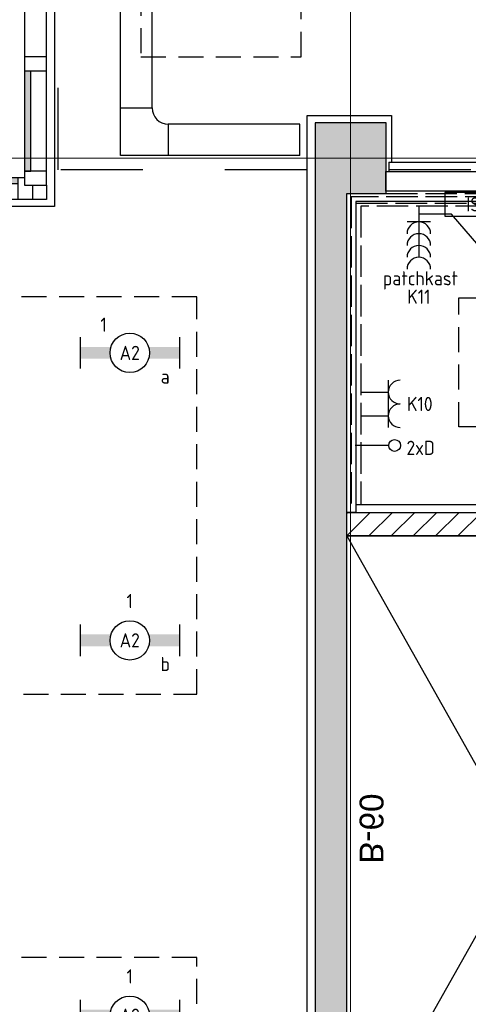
# Model space of a CAD drawing. Header units: millimetres. Extents: x -38031 to 110605, y -30229 to 92226.
# Tile 81 of 256: x 7950 to 10797, y 30525 to 36780. Entities that reach past the tile are written whole.
import ezdxf
from ezdxf.enums import TextEntityAlignment as Align

# ---------------------------------------------------------------- set-up
doc = ezdxf.new("R2010")
doc.units = ezdxf.units.MM
doc.header["$LTSCALE"] = 50
doc.set_wipeout_variables(frame=1)
for name, pattern in [('E_GOOT3', [5, 4, -1]), ('HIDDEN2', [4.7625, 3.175, -1.5875]), ('STYLE_01', [0.41664, 0.20828, -0.20836]), ('STYLE_07', [1.875, 0.625, -0.20828, 0.625, -0.20836, 0.06943, -0.13893])]:
    doc.linetypes.add(name, pattern=pattern)
for name, color, linetype in [('AL$1A---_ALGEMEEN', 8, 'Continuous'), ('AM$1A---_ARCERING', 8, 'Continuous'), ('AT$1A---_TEKST100', 8, 'Continuous'), ('BOUWKUNDIG', 8, 'Continuous'), ('EL6131--_KG', 3, 'Continuous'), ('EL6131--_WG', 3, 'Continuous'), ('EL6222--', 3, 'Continuous'), ('EL6311--', 3, 'Continuous'), ('EL6422--', 3, 'Continuous'), ('EL6441--', 3, 'Continuous'), ('LICHT_TEXT018', 1, 'Continuous')]:
    doc.layers.add(name, color=color, linetype=linetype)
doc.layers.add('stramien', color=1, linetype='Continuous', lineweight=15)
doc.styles.add('Arial', font='ARIAL.TTF')
doc.styles.add('BURO-018', font='iso.shx', dxfattribs={"height": 90})

# ---------------------------------------------------------------- blocks, each defined once
blk = doc.blocks.new('E00469')
at = {"color": 0, "linetype": 'Continuous'}
for p, q in [((-5, 4), (-5, 1)), ((5, 4), (-5, 4)), ((5, 1), (5, 4)), ((-5, 1), (5, 1))]:
    blk.add_line(p, q, dxfattribs=at)
at = {"color": 0, "linetype": 'Continuous', "style": 'BURO-018'}
blk.add_attdef('E_TEXT1', text='', height=1.8, dxfattribs=at).set_placement((0, 2.5), align=Align.MIDDLE)
at = {"color": 0, "linetype": 'Continuous', "style": 'BURO-018', "flags": 1}
blk.add_attdef('E_MATCODE', text='', height=1.8, dxfattribs=at).set_placement((0, 0), align=Align.MIDDLE)
blk = doc.blocks.new('E00126')
at = {"color": 0, "linetype": 'Continuous'}
for p, q in [((-3, 4.5), (3, 4.5)), ((-1.5, 1), (-1.5, 4.5)), ((1.5, 1), (1.5, 4.5))]:
    blk.add_line(p, q, dxfattribs=at)
for centre in [(-1.5, 6), (1.5, 6)]:
    blk.add_arc(centre, 1.5, 180, 0, dxfattribs=at)
at = {"color": 0, "linetype": 'Continuous', "style": 'BURO-018'}
for tag, p in [('E_GKAST', (0, 11.5)), ('E_GROEP', (0, 8.5)), ('E_SGROEP', (4.5, 8.5))]:
    blk.add_attdef(tag, text='', height=1.8, dxfattribs=at).set_placement(p, align=Align.MIDDLE)
at = {"color": 0, "linetype": 'Continuous', "style": 'BURO-018', "flags": 1}
for tag, p in [('E_VERMCODE', (13, 8.5)), ('E_MATCODE', (0, 0))]:
    blk.add_attdef(tag, text='', height=1.8, dxfattribs=at).set_placement(p, align=Align.MIDDLE)
blk = doc.blocks.new('1115B6630')
at = {"color": 0}
for p, q in [((-6.3, 2), (-6.3, -2)), ((6.3, 2), (6.3, -2))]:
    blk.add_line(p, q, dxfattribs=at)
at = {"color": 0, "linetype": 'Continuous'}
blk.add_circle((0, 0), 2.5, dxfattribs=at)
at = {"color": 0}
for points in [[(-2.5, 0.75), (-6.3, 0.75), (-2.5, -0.75), (-6.3, -0.75)], [(2.5, 0.75), (6.3, 0.75), (2.5, -0.75), (6.3, -0.75)]]:
    blk.add_solid(points, dxfattribs=at)
at = {"color": 0, "linetype": 'Continuous', "style": 'BURO-018'}
for tag, p in [('E_GKAST', (0, 8)), ('E_GROEP', (0, 5)), ('E_SGROEP', (4.5, 5)), ('E_ARMCODE', (0, 0)), ('E_SLET', (4.5, -3))]:
    blk.add_attdef(tag, text='', height=1.8, dxfattribs=at).set_placement(p, align=Align.MIDDLE)
blk = doc.blocks.new('E00139')
at = {"color": 0, "linetype": 'Continuous'}
blk.add_line((0, 5.25), (0, 1), dxfattribs=at)
blk.add_circle((0, 6), 0.75, dxfattribs=at)
at = {"color": 7, "style": 'BURO-018'}
for tag, p in [('E_COMMENT1', (0, 12)), ('E_DCOM1', (0, 9))]:
    blk.add_attdef(tag, text='', height=1.8, dxfattribs=at).set_placement(p, align=Align.MIDDLE)
at = {"color": 0, "style": 'BURO-018'}
blk.add_attdef('E_TEXT1', text='', height=1.8, dxfattribs=at).set_placement((2.5, 6), align=Align.MIDDLE)
at = {"color": 0, "linetype": 'Continuous', "style": 'BURO-018', "flags": 1}
blk.add_attdef('E_MATCODE', text='', height=1.8, dxfattribs=at).set_placement((0, 0), align=Align.MIDDLE)
blk = doc.blocks.new('E-GK-GTC-C83C')
at = {"color": 0, "linetype": 'Continuous'}
for p, q in [((-0.5, 100), (0.5, 100)), ((-0.5, -100), (0.5, -100))]:
    blk.add_line(p, q, dxfattribs=at)
blk = doc.blocks.new('E-GK-BS--1-C8676767')
at = {"color": 0, "linetype": 'Continuous'}
for p, q in [((-203, -100), (-203, 100)), ((-203, 100), (100, 100)), ((100, 100), (100, -203)), ((100, -203), (-100, -203))]:
    blk.add_line(p, q, dxfattribs=at)
blk.add_arc((-203, -203), 103, 0, 90, dxfattribs=at)
blk = doc.blocks.new('E-GK-END-C8')
at = {"color": 0, "linetype": 'Continuous'}
blk.add_line((0, 100), (0, -100), dxfattribs=at)
blk = doc.blocks.new('32x_hout-mk 833-p')
at = {"layer": 'AM$1A---_ARCERING', "linetype": 'Continuous', "lineweight": 0}
blk.add_hatch(color=256, dxfattribs=at).paths.add_polyline_path([(2524, 139), (3424, 139), (3424, 99), (2524, 99)])
at = {"layer": 'AL$1A---_ALGEMEEN', "color": 0}
for points in [[(1444, 139), (3514, 139), (3514, 0), (1444, 0)], [(2524, 139), (3424, 139), (3424, 99), (2524, 99)]]:
    blk.add_lwpolyline(points, close=True, dxfattribs=at)
at = {"color": 0}
blk.add_wipeout([(454, 139), (544, 139), (544, 0), (454, 0)], dxfattribs=at).dxf.layer = 'AL$1A---_ALGEMEEN'
at = {"layer": 'AL$1A---_ALGEMEEN', "color": 0}
blk.add_lwpolyline([(454, 139), (544, 139), (544, 0), (454, 0)], close=True, dxfattribs=at)
at = {"color": 0}
for points in [[(1444, 139), (1534, 139), (1534, 0), (1444, 0)], [(2434, 139), (2524, 139), (2524, 0), (2434, 0)], [(3424, 139), (3514, 139), (3514, 0), (3424, 0)]]:
    blk.add_wipeout(points, dxfattribs=at).dxf.layer = 'AL$1A---_ALGEMEEN'
at = {"layer": 'AL$1A---_ALGEMEEN', "color": 0, "linetype": 'STYLE_01'}
blk.add_line((544, 0), (1444, 0), dxfattribs=at)
at = {"layer": 'AL$1A---_ALGEMEEN', "color": 0}
for points in [[(1444, 139), (1534, 139), (1534, 0), (1444, 0)], [(2434, 139), (2524, 139), (2524, 0), (2434, 0)], [(3424, 139), (3514, 139), (3514, 0), (3424, 0)]]:
    blk.add_lwpolyline(points, close=True, dxfattribs=at)
at = {"color": 0}
blk.add_wipeout([(529, 139), (1459, 139), (1459, 99), (529, 99)], dxfattribs=at).dxf.layer = 'AL$1A---_ALGEMEEN'
at = {"layer": 'AL$1A---_ALGEMEEN', "color": 0}
blk.add_line((529, 139), (529, 1054), dxfattribs=at)
blk.add_lwpolyline([(529, 139), (1459, 139), (1459, 99), (529, 99)], close=True, dxfattribs=at)
blk.add_arc((529, 139), 915, 0, 90, dxfattribs=at)
blk = doc.blocks.new('32x_hout-mk 834-p')
at = {"layer": 'AL$1A---_ALGEMEEN', "color": 0}
blk.add_lwpolyline([(-139, 4518.5), (0, 4518.5), (0, 0), (-139, 0)], close=True, dxfattribs=at)
at = {"color": 0}
for points in [[(-139, 4532.5), (0, 4532.5), (0, 4442.5), (-139, 4442.5)], [(-139, 2796.75), (0, 2796.75), (0, 2706.75), (-139, 2706.75)], [(-139, 1806.75), (0, 1806.75), (0, 1716.75), (-139, 1716.75)], [(-139, 90), (0, 90), (0, 0), (-139, 0)]]:
    blk.add_wipeout(points, dxfattribs=at).dxf.layer = 'AL$1A---_ALGEMEEN'
at = {"layer": 'AM$1A---_ARCERING', "linetype": 'Continuous', "lineweight": 0}
for points in [[(-40, 4442.5), (0, 4442.5), (0, 3786.75), (-40, 3786.75)], [(-40, 726.75), (0, 726.75), (0, 90), (-40, 90)]]:
    blk.add_hatch(color=256, dxfattribs=at).paths.add_polyline_path(points)
at = {"layer": 'AL$1A---_ALGEMEEN', "color": 0}
for points in [[(-139, 4532.5), (0, 4532.5), (0, 4442.5), (-139, 4442.5)], [(-40, 4442.5), (0, 4442.5), (0, 3786.75), (-40, 3786.75)], [(-139, 2796.75), (0, 2796.75), (0, 2706.75), (-139, 2706.75)], [(-139, 1806.75), (0, 1806.75), (0, 1716.75), (-139, 1716.75)], [(-40, 726.75), (0, 726.75), (0, 90), (-40, 90)], [(-139, 90), (0, 90), (0, 0), (-139, 0)]]:
    blk.add_lwpolyline(points, close=True, dxfattribs=at)
at = {"color": 0}
for points in [[(-139, 3786.75), (0, 3786.75), (0, 3696.75), (-139, 3696.75)], [(-139, 816.75), (0, 816.75), (0, 726.75), (-139, 726.75)]]:
    blk.add_wipeout(points, dxfattribs=at).dxf.layer = 'AL$1A---_ALGEMEEN'
at = {"layer": 'AL$1A---_ALGEMEEN', "color": 0}
for points in [[(-139, 3786.75), (0, 3786.75), (0, 3696.75), (-139, 3696.75)], [(-139, 816.75), (0, 816.75), (0, 726.75), (-139, 726.75)]]:
    blk.add_lwpolyline(points, close=True, dxfattribs=at)
blk = doc.blocks.new('txt-brandw.60')
at = {"color": 0}
blk.add_wipeout([(-223.5, -118.5), (223.5, -118.5), (223.5, 124.9), (-223.5, 124.9)], dxfattribs=at).dxf.layer = 'AL$1A---_ALGEMEEN'
at = {"layer": 'AT$1A---_TEKST100', "insert": (0, -112.2), "char_height": 151.525, "attachment_point": 8, "line_spacing_factor": 0.967741, "style": 'Arial'}
blk.add_mtext('{\\C256;\\lB-60}', dxfattribs=at)
blk = doc.blocks.new('Group-139')
at = {"layer": 'AL$1A---_ALGEMEEN', "color": 0}
for p, q in [((-46336, 4925), (-44086, 925)), ((-46336, 925), (-44086, 4925))]:
    blk.add_line(p, q, dxfattribs=at)
blk.add_lwpolyline([(-46336, 4925), (-44086, 4925), (-44086, 925), (-46336, 925)], close=True, dxfattribs=at)
blk = doc.blocks.new('200254 W 211 30-06-2008')
for points in [[(19240.23, 3732.25), (19334.35, 3732.25), (19334.35, 3729.75), (19240.23, 3729.75)], [(19195.35, 3730.5), (19197.15, 3730.5), (19197.15, 3728.7), (19195.35, 3728.7)], [(19283.25, 3688.94), (19283.25, 3605.94), (19280.25, 3605.94), (19280.25, 3685.94), (19235.25, 3685.94), (19235.25, 3688.94)]]:
    blk.add_wipeout(points).dxf.layer = 'AL$1A---_ALGEMEEN'
at = {"layer": 'AM$1A---_ARCERING', "linetype": 'Continuous', "lineweight": 0}
blk.add_hatch(color=256, dxfattribs=at).paths.add_polyline_path([(19235.28, 3521.62), (19235.25, 3601.95), (19334.92, 3601.95), (19334.92, 3605.95), (19235.25, 3605.95), (19235.25, 3729.45), (19240.25, 3729.45), (19240.25, 3738.45), (19231.25, 3738.45), (19231.25, 3521.62)])
at = {"layer": 'AM$1A---_ARCERING', "linetype": 'Continuous', "lineweight": 5}
h = blk.add_hatch(dxfattribs=at)
h.set_pattern_fill('KALKZANDSTEEN', color=256, style=0, pattern_type=2)
h.set_pattern_definition([(45, (0, 0), (1.41421356, -1.41421356), [])])
h.paths.add_polyline_path([(19283.25, 3688.94), (19283.25, 3605.94), (19280.25, 3605.94), (19280.25, 3685.94), (19235.25, 3685.94), (19235.25, 3688.94)])
at = {"layer": 'AL$1A---_ALGEMEEN', "linetype": 'STYLE_01'}
blk.add_lwpolyline([(19198.61, 3822.95), (19334.35, 3822.95), (19334.35, 3732.45), (19198.61, 3732.45)], close=True, dxfattribs=at)
at = {"layer": 'AL$1A---_ALGEMEEN'}
for points in [[(19235.28, 3521.62), (19235.25, 3601.95), (19334.92, 3601.95), (19334.92, 3605.95), (19235.25, 3605.95), (19235.25, 3729.45), (19240.25, 3729.45), (19240.25, 3738.45), (19231.25, 3738.45), (19231.25, 3521.62)], [(19240.23, 3732.25), (19334.35, 3732.25), (19334.35, 3729.75), (19240.23, 3729.75)], [(19195.35, 3730.5), (19197.15, 3730.5), (19197.15, 3728.7), (19195.35, 3728.7)], [(19283.25, 3688.94), (19283.25, 3605.94), (19280.25, 3605.94), (19280.25, 3685.94), (19235.25, 3685.94), (19235.25, 3688.94)]]:
    blk.add_lwpolyline(points, close=True, dxfattribs=at)
blk.add_lwpolyline([(19333.67, 3655.35), (19333.67, 3728.45), (19236.43, 3728.45), (19236.43, 3689.95), (19284.23, 3689.95), (19284.23, 3655.35), (19333.67, 3655.35)], dxfattribs=at)
at = {"layer": 'stramien', "linetype": 'STYLE_07', "ltscale": 50}
blk.add_line((19235.75, 2695.43), (19235.75, 4240.03), dxfattribs=at)
at = {"layer": 'AL$1A---_ALGEMEEN', "xscale": 0.02, "yscale": 0.02, "zscale": 0.02}
blk.add_blockref('32x_hout-mk 833-p', (19125.07, 3728.7), dxfattribs=at)
at = {"layer": 'AL$1A---_ALGEMEEN', "xscale": -0.02, "yscale": 0.02, "zscale": 0.02}
blk.add_blockref('32x_hout-mk 834-p', (19194.37, 3730.5), dxfattribs=at)
at = {"layer": 'AL$1A---_ALGEMEEN'}
blk.add_lwpolyline([(18990.33, 3727.8), (18990.33, 3614.8), (19230.23, 3614.8), (19230.23, 3739.35), (19240.95, 3739.35), (19240.95, 3733.45), (19333.67, 3733.45), (19333.67, 3864.6), (19331.13, 3864.6), (19331.13, 3882.18), (19333.67, 3882.18), (19333.67, 3931.55), (18989.9, 3931.55), (18989.9, 3823.95), (19198.15, 3823.95), (19198.15, 3727.8)], close=True, dxfattribs=at)
at = {"layer": 'stramien', "linetype": 'STYLE_07', "ltscale": 50}
blk.add_line((19004.75, 3733.95), (21069.77, 3733.95), dxfattribs=at)
at = {"layer": 'AL$1A---_ALGEMEEN', "xscale": -0.02, "yscale": 0.02, "zscale": 0.02, "rotation": 270}
blk.add_blockref('txt-brandw.60', (19239.09, 3648.75), dxfattribs=at)
at = {"layer": 'AL$1A---_ALGEMEEN', "xscale": 0.02, "yscale": 0.02, "zscale": 0.02}
blk.add_blockref('Group-139', (20161.97, 3587.45), dxfattribs=at)
blk = doc.blocks.new('111304C')
at = {"color": 0, "linetype": 'Continuous'}
for p, q in [((0, 1), (0, 7.5)), ((-1.5, 3), (1.5, 3))]:
    blk.add_line(p, q, dxfattribs=at)
for centre in [(0, 9), (0, 7.5), (0, 6), (0, 4.5)]:
    blk.add_arc(centre, 1.5, 180, 0, dxfattribs=at)
at = {"color": 0, "linetype": 'Continuous', "style": 'BURO-018'}
for tag, p in [('E_GKAST', (0, 14.5)), ('E_GROEP', (0, 11.5)), ('E_SGROEP', (4.5, 11.5))]:
    blk.add_attdef(tag, text='', height=1.8, dxfattribs=at).set_placement(p, align=Align.MIDDLE)
at = {"color": 0, "linetype": 'Continuous', "style": 'BURO-018', "flags": 1}
for tag, p in [('E_VERMCODE', (13, 11.5)), ('E_MATCODE', (0, 0))]:
    blk.add_attdef(tag, text='', height=1.8, dxfattribs=at).set_placement(p, align=Align.MIDDLE)

msp = doc.modelspace()

# ---------------------------------------------------------------- block references
at = {"layer": 'BOUWKUNDIG', "xscale": 50, "yscale": 50, "zscale": 50}
msp.add_blockref('200254 W 211 30-06-2008', (-951737.5, -150797.3), dxfattribs=at)

# ---------------------------------------------------------------- next in the draw order: linework, layer by layer
at = {"layer": 'EL6131--_WG', "linetype": 'E_GOOT3'}
for p, q in [((10291.7, 35875), (14920.1, 35875)), ((10291.7, 35815), (14980.1, 35815)), ((10025, 33649.8), (10025, 35675)), ((10025, 35675), (14980.1, 35675)), ((14976, 35655), (10054, 35655)), ((10054, 35655), (10054, 33700)), ((10085, 33649.8), (10085, 35615)), ((10085, 35615), (14920.1, 35615)), ((14916, 35595), (10114, 35595)), ((10114, 35595), (10114, 33700)), ((10085, 33649.8), (10025, 33649.8))]:
    msp.add_line(p, q, dxfattribs=at)
at = {"layer": 'EL6131--_WG'}
msp.add_line((10291.7, 35875), (10291.7, 35815), dxfattribs=at)
at = {"layer": 'EL6222--', "color": 1}
msp.add_lwpolyline([(11371.5, 35204.2), (10983.9, 35204.2), (10689.4, 35543.8), (10483, 35543.8)], dxfattribs=at)
at = {"layer": 'LICHT_TEXT018', "linetype": 'HIDDEN2'}
for points in [[(8718.5, 36544.5), (9737, 36544.5), (9737, 39344.5), (8718.5, 39344.5)], [(5830, 32495), (9073, 32495), (9073, 35018.6), (5830, 35018.6)], [(5830, 30051), (9073, 30051), (9073, 30821.4), (5830, 30821.4)]]:
    msp.add_lwpolyline(points, close=True, dxfattribs=at)
msp.add_lwpolyline([(14236.8, 35012.7), (14236.8, 32192.1), (13236.8, 32192.1), (13236.8, 34192.1), (10736.8, 34192.1), (10736.8, 35012.7), (14236.8, 35012.7)], dxfattribs=at)

# ---------------------------------------------------------------- next in the draw order: block references
at = {"layer": 'EL6131--_KG'}
for p, xscale, rotation in [((8689.8, 36903.3), 1368.34757159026, 90.00000000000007), ((9310.1, 36016.1), 834.5442860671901, 180)]:
    msp.add_blockref('E-GK-GTC-C83C', p, dxfattribs=dict(at, xscale=xscale, rotation=rotation))
at = {"layer": 'EL6131--_KG', "rotation": 180}
for name, p in [('E-GK-BS--1-C8676767', (8689.8, 36016.1)), ('E-GK-END-C8', (9727.4, 36016.1))]:
    msp.add_blockref(name, p, dxfattribs=at)
at = {"layer": 'EL6222--'}
ref = msp.add_blockref('111304C', (10483, 35645), dxfattribs=dict(at, xscale=50, yscale=50, zscale=50, rotation=180))
ref.add_attrib('E_GROEP', 'K11', dxfattribs={"layer": '0', "color": 1, "linetype": 'Continuous', "height": 90, "style": 'BURO-018'}).set_placement((10483, 35020), align=Align.MIDDLE)
ref.add_attrib('E_VERMCODE', 'patchkast', dxfattribs={"layer": '0', "color": 1, "linetype": 'Continuous', "height": 90, "style": 'BURO-018'}).set_placement((10493.1, 35123.7), align=Align.MIDDLE)
ref = msp.add_blockref('E00126', (10064, 34338.7), dxfattribs=dict(at, xscale=50, yscale=50, zscale=50, rotation=270))
ref.add_attrib('E_GROEP', 'K10', dxfattribs={"layer": '0', "color": 1, "linetype": 'Continuous', "height": 90, "style": 'BURO-018'}).set_placement((10489, 34338.7), align=Align.MIDDLE)
at = {"layer": 'EL6311--'}
ref = msp.add_blockref('1115B6630', (8648.2, 34662.8), dxfattribs=dict(at, xscale=50, yscale=50, zscale=50))
ref.add_attrib('E_ARMCODE', 'A2', dxfattribs={"layer": '0', "color": 1, "linetype": 'Continuous', "height": 90, "style": 'BURO-018'}).set_placement((8648.2, 34662.8), align=Align.MIDDLE)
ref.add_attrib('E_SLET', 'a', dxfattribs={"layer": '0', "color": 1, "linetype": 'Continuous', "height": 90, "style": 'BURO-018'}).set_placement((8873.2, 34512.8), align=Align.MIDDLE)
ref.add_attrib('E_GROEP', '1', dxfattribs={"layer": '0', "color": 1, "linetype": 'Continuous', "height": 90, "style": 'BURO-018'}).set_placement((8482.1, 34842.7), align=Align.MIDDLE)
ref = msp.add_blockref('1115B6630', (8648.2, 32836.5), dxfattribs=dict(at, xscale=50, yscale=50, zscale=50))
ref.add_attrib('E_ARMCODE', 'A2', dxfattribs={"layer": '0', "color": 1, "linetype": 'Continuous', "height": 90, "style": 'BURO-018'}).set_placement((8648.2, 32836.5), align=Align.MIDDLE)
ref.add_attrib('E_SLET', 'b', dxfattribs={"layer": '0', "color": 1, "linetype": 'Continuous', "height": 90, "style": 'BURO-018'}).set_placement((8873.2, 32686.5), align=Align.MIDDLE)
ref.add_attrib('E_GROEP', '1', dxfattribs={"layer": '0', "color": 1, "linetype": 'Continuous', "height": 90, "style": 'BURO-018'}).set_placement((8648.2, 33086.5), align=Align.MIDDLE)
ref = msp.add_blockref('1115B6630', (8648.2, 30452), dxfattribs=dict(at, xscale=50, yscale=50, zscale=50))
ref.add_attrib('E_ARMCODE', 'A2', dxfattribs={"layer": '0', "color": 1, "linetype": 'Continuous', "height": 90, "style": 'BURO-018'}).set_placement((8648.2, 30452), align=Align.MIDDLE)
ref.add_attrib('E_SLET', 'a', dxfattribs={"layer": '0', "color": 1, "linetype": 'Continuous', "height": 90, "style": 'BURO-018'}).set_placement((8873.2, 30302), align=Align.MIDDLE)
ref.add_attrib('E_GROEP', '1', dxfattribs={"layer": '0', "color": 1, "linetype": 'Continuous', "height": 90, "style": 'BURO-018'}).set_placement((8648.2, 30702), align=Align.MIDDLE)
at = {"layer": 'EL6422--'}
ref = msp.add_blockref('E00469', (10898.5, 35481), dxfattribs=dict(at, xscale=50, yscale=50, zscale=50))
ref.add_attrib('E_TEXT1', 'ISRA', dxfattribs={"layer": '0', "color": 1, "linetype": 'Continuous', "height": 90, "style": 'BURO-018'}).set_placement((10898.5, 35606), align=Align.MIDDLE)
at = {"layer": 'EL6441--'}
ref = msp.add_blockref('E00139', (10029.2, 34074.6), dxfattribs=dict(at, xscale=50, yscale=50, zscale=50, rotation=270))
ref.add_attrib('E_TEXT1', '2xD', dxfattribs={"layer": '0', "color": 1, "height": 90, "style": 'BURO-018'}).set_placement((10494.5, 34059.6), align=Align.MIDDLE)

doc.saveas('drawing.dxf')
